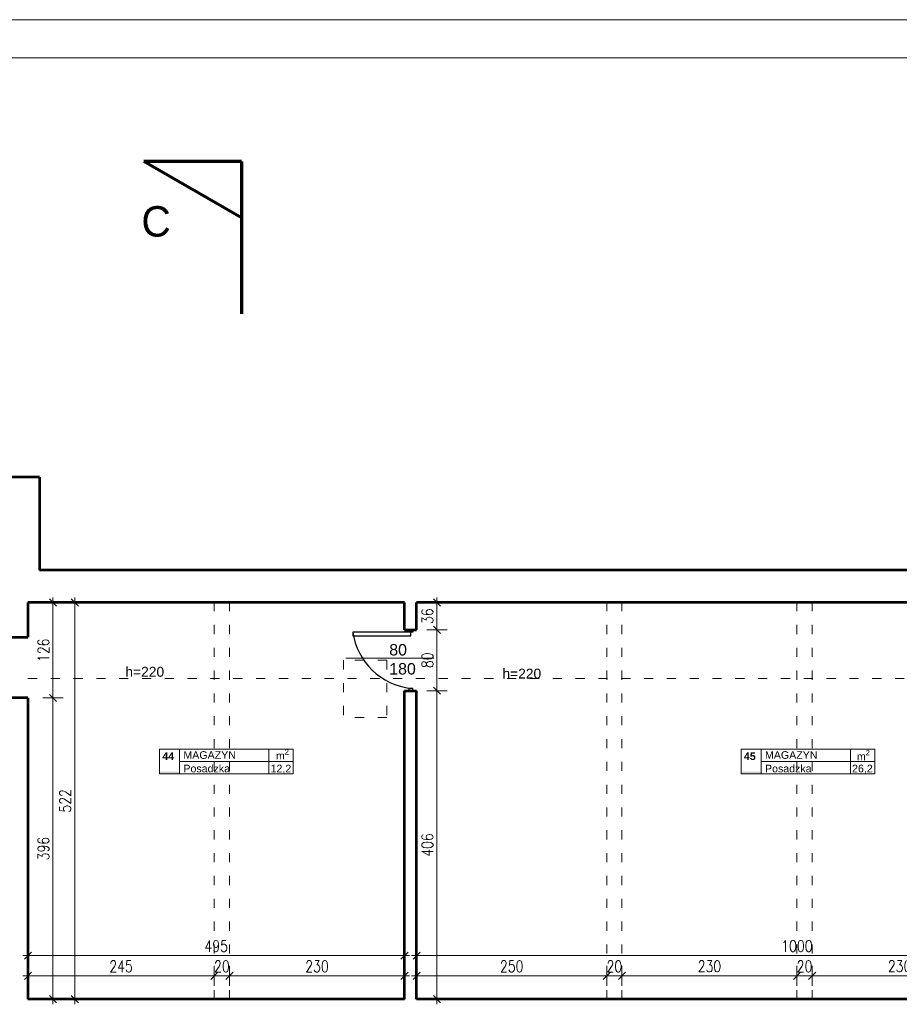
# Model space of a CAD drawing. Header units: millimetres. Extents: x 56977 to 67992, y 30187 to 42235.
# Tile 93 of 130: x 60678 to 61834, y 40940 to 42235. Entities that reach past the tile are written whole.
import ezdxf

# ---------------------------------------------------------------- set-up
doc = ezdxf.new("R2010")
doc.units = ezdxf.units.MM
doc.header["$MEASUREMENT"] = 0
doc.linetypes.add('ACAD_ISO03W100', pattern=[30, 12, -18])
doc.linetypes.add('Dashed', pattern=[400, 200, -200])
doc.layers.get('0').update_dxf_attribs({"lineweight": 13})
doc.layers.get('DEFPOINTS').update_dxf_attribs({"lineweight": 13})
doc.layers.add('AI-OKNA', color=4, linetype='Continuous')
for name, color, linetype, lineweight in [('AI-OPISY', 3, 'Continuous', 13), ('AI_MURY', 40, 'Continuous', 53), ('AI_WIDOK', 8, 'Continuous', 13), ('OPISY TABELKI', 30, 'Continuous', 13), ('RAMKA', 1, 'Continuous', 13), ('wymiary', 8, 'Continuous', 13), ('wymiary II', 8, 'Continuous', 13)]:
    doc.layers.add(name, color=color, linetype=linetype, lineweight=lineweight)
doc.styles.add('GENERATED_STYLE_15', font='txt')
doc.styles.add('GENERATED_STYLE_2', font='txt.shx')
doc.styles.get("Standard").update_dxf_attribs({"font": 'txt.shx'})
doc.styles.add('Style-ROMANS', font='ROMANS.shx')
doc.styles.add('WYMIAROWY-08', font='ROMANS.shx', dxfattribs={"width": 0.8})
doc.dimstyles.new('DYBY', dxfattribs={"dimscale": 100, "dimtxt": 0.15, "dimasz": 0.05, "dimexe": 0.05, "dimexo": 0.1, "dimgap": 0.05, "dimtad": 1, "dimdec": 0, "dimdsep": 46, "dimlunit": 5, "dimtxsty": 'WYMIAROWY-08', "dimblk": 'M_STRZ', "dimcen": 0.1, "dimse1": 1, "dimse2": 1, "dimclrd": 7, "dimclre": 7, "dimclrt": 1, "dimadec": 0, "dimazin": 0, "dimtfac": 1, "dimtdec": 0, "dimtmove": 2, "dimatfit": 3, "dimldrblk": 'M_STRZ', "dimfxl": 0, "dimtolj": 1, "dimarcsym": 0})

# ---------------------------------------------------------------- blocks, each defined once
blk = doc.blocks.new('M_STRZ')
for p, q in [((0, 2.66), (0, 0)), ((-1.33, 0), (1.33, 0)), ((-0.94, -0.94), (0.94, 0.94)), ((0, 0), (0, -2.66))]:
    blk.add_line(p, q)
blk = doc.blocks.new('*U75')
at = {"layer": 'DEFPOINTS', "color": 0}
for p in [(61183.5, 41352.6), (61183.5, 40947.1), (61226.2, 40947.1)]:
    blk.add_point(p, dxfattribs=at)
at = {"layer": 'wymiary', "color": 7, "lineweight": -2}
blk.add_line((61226.2, 41347.6), (61226.2, 40952.1), dxfattribs=at)
at = {"layer": 'wymiary', "color": 7, "lineweight": -2, "xscale": 5, "yscale": 5, "zscale": 5}
for p, rotation in [((61226.2, 41352.6), 90), ((61226.2, 40947.1), 270)]:
    blk.add_blockref('M_STRZ', p, dxfattribs=dict(at, rotation=rotation))
at = {"layer": 'wymiary', "color": 1, "insert": (61213.7, 41149.8), "char_height": 15, "attachment_point": 5, "rotation": 90, "style": 'WYMIAROWY-08'}
blk.add_mtext('406', dxfattribs=at)
blk = doc.blocks.new('*D1608')
at = {"layer": 'DEFPOINTS'}
for p in [(61183.5, 41352.6), (61213.7, 41166.2), (61183.5, 40947.1), (61226.2, 40947.1)]:
    blk.add_point(p, dxfattribs=at)
at = {"layer": 'wymiary', "color": 7}
blk.add_blockref('*U75', (0, 0), dxfattribs=at)
blk = doc.blocks.new('*U76')
at = {"layer": 'DEFPOINTS', "color": 0}
for p in [(60933.5, 40977.9), (60688.5, 40947.1), (60933.5, 40947.1)]:
    blk.add_point(p, dxfattribs=at)
at = {"layer": 'wymiary', "color": 7, "lineweight": -2}
blk.add_line((60693.5, 40977.8), (60928.5, 40977.9), dxfattribs=at)
at = {"layer": 'wymiary', "color": 7, "lineweight": -2, "xscale": 5, "yscale": 5, "zscale": 5}
for p, rotation in [((60688.5, 40977.8), 180.0030039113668), ((60933.5, 40977.9), 0.003003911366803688)]:
    blk.add_blockref('M_STRZ', p, dxfattribs=dict(at, rotation=rotation))
at = {"layer": 'wymiary', "color": 1, "insert": (60811, 40990.3), "char_height": 15, "attachment_point": 5, "rotation": 0.003, "style": 'WYMIAROWY-08'}
blk.add_mtext('\\H15.000000;245', dxfattribs=at)
blk = doc.blocks.new('*D1609')
at = {"layer": 'DEFPOINTS'}
for p in [(60794.7, 40990.3), (60933.5, 40977.9), (60688.5, 40947.1), (60933.5, 40947.1)]:
    blk.add_point(p, dxfattribs=at)
at = {"layer": 'wymiary', "color": 7}
blk.add_blockref('*U76', (0, 0), dxfattribs=at)
blk = doc.blocks.new('*U77')
at = {"layer": 'DEFPOINTS', "color": 0}
for p in [(60953.5, 40977.8), (60933.5, 40947.1), (60953.5, 40947.1)]:
    blk.add_point(p, dxfattribs=at)
at = {"layer": 'wymiary', "color": 7, "lineweight": -2}
for p, q in [((60928.5, 40977.8), (60923.5, 40977.8)), ((60933.5, 40977.8), (60953.5, 40977.8)), ((60958.5, 40977.8), (60963.5, 40977.8))]:
    blk.add_line(p, q, dxfattribs=at)
at = {"layer": 'wymiary', "color": 7, "lineweight": -2, "xscale": 5, "yscale": 5, "zscale": 5}
for p, rotation in [((60933.5, 40977.8), 0.005801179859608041), ((60953.5, 40977.8), 180.0058011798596)]:
    blk.add_blockref('M_STRZ', p, dxfattribs=dict(at, rotation=rotation))
at = {"layer": 'wymiary', "color": 1, "insert": (60943.5, 40990.3), "char_height": 15, "attachment_point": 5, "rotation": 0.0058, "style": 'WYMIAROWY-08'}
blk.add_mtext('\\H15.000000;20', dxfattribs=at)
blk = doc.blocks.new('*D1610')
at = {"layer": 'DEFPOINTS'}
for p in [(60932.9, 40990.3), (60953.5, 40977.8), (60933.5, 40947.1), (60953.5, 40947.1)]:
    blk.add_point(p, dxfattribs=at)
at = {"layer": 'wymiary', "color": 7}
blk.add_blockref('*U77', (0, 0), dxfattribs=at)
blk = doc.blocks.new('*U78')
at = {"layer": 'DEFPOINTS', "color": 0}
for p in [(61183.5, 41004.4), (60688.5, 40947.1), (61183.5, 40947.1)]:
    blk.add_point(p, dxfattribs=at)
at = {"layer": 'wymiary', "color": 7, "lineweight": -2}
blk.add_line((60693.5, 41004.4), (61178.5, 41004.4), dxfattribs=at)
at = {"layer": 'wymiary', "color": 7, "lineweight": -2, "xscale": 5, "yscale": 5, "zscale": 5}
for p, rotation in [((60688.5, 41004.4), 180.0014867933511), ((61183.5, 41004.4), 0.001486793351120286)]:
    blk.add_blockref('M_STRZ', p, dxfattribs=dict(at, rotation=rotation))
at = {"layer": 'wymiary', "color": 1, "insert": (60936, 41016.9), "char_height": 15, "attachment_point": 5, "rotation": 0.0015, "style": 'WYMIAROWY-08'}
blk.add_mtext('\\H15.000000;495', dxfattribs=at)
blk = doc.blocks.new('*D1611')
at = {"layer": 'DEFPOINTS'}
for p in [(60919.7, 41016.9), (61183.5, 41004.4), (60688.5, 40947.1), (61183.5, 40947.1)]:
    blk.add_point(p, dxfattribs=at)
at = {"layer": 'wymiary', "color": 7}
blk.add_blockref('*U78', (0, 0), dxfattribs=at)
blk = doc.blocks.new('*U747')
at = {"layer": 'DEFPOINTS', "color": 0}
for p in [(60688.5, 41468.6), (60688.5, 41343.1), (60721.4, 41343.1)]:
    blk.add_point(p, dxfattribs=at)
at = {"layer": 'wymiary', "color": 7, "lineweight": -2}
blk.add_line((60721.4, 41463.6), (60721.4, 41348.1), dxfattribs=at)
at = {"layer": 'wymiary', "color": 7, "lineweight": -2, "xscale": 5, "yscale": 5, "zscale": 5}
for p, rotation in [((60721.4, 41468.6), 90), ((60721.4, 41343.1), 270)]:
    blk.add_blockref('M_STRZ', p, dxfattribs=dict(at, rotation=rotation))
at = {"layer": 'wymiary', "color": 1, "insert": (60708.9, 41405.8), "char_height": 15, "attachment_point": 5, "rotation": 90, "style": 'WYMIAROWY-08'}
blk.add_mtext('126', dxfattribs=at)
blk = doc.blocks.new('*D2280')
at = {"layer": 'DEFPOINTS'}
for p in [(60688.5, 41468.6), (60708.9, 41421.3), (60688.5, 41343.1), (60721.4, 41343.1)]:
    blk.add_point(p, dxfattribs=at)
at = {"layer": 'wymiary', "color": 7}
blk.add_blockref('*U747', (0, 0), dxfattribs=at)
blk = doc.blocks.new('*U751')
at = {"layer": 'DEFPOINTS', "color": 0}
for p in [(60688.5, 41343.1), (60688.5, 40947.1), (60721.4, 40947.1)]:
    blk.add_point(p, dxfattribs=at)
at = {"layer": 'wymiary', "color": 7, "lineweight": -2}
blk.add_line((60721.4, 41338.1), (60721.4, 40952.1), dxfattribs=at)
at = {"layer": 'wymiary', "color": 7, "lineweight": -2, "xscale": 5, "yscale": 5, "zscale": 5}
for p, rotation in [((60721.4, 41343.1), 90), ((60721.4, 40947.1), 270)]:
    blk.add_blockref('M_STRZ', p, dxfattribs=dict(at, rotation=rotation))
at = {"layer": 'wymiary', "color": 1, "insert": (60708.9, 41145.1), "char_height": 15, "attachment_point": 5, "rotation": 90, "style": 'WYMIAROWY-08'}
blk.add_mtext('396', dxfattribs=at)
blk = doc.blocks.new('*D2284')
at = {"layer": 'DEFPOINTS'}
for p in [(60688.5, 41343.1), (60708.9, 41161.4), (60688.5, 40947.1), (60721.4, 40947.1)]:
    blk.add_point(p, dxfattribs=at)
at = {"layer": 'wymiary', "color": 7}
blk.add_blockref('*U751', (0, 0), dxfattribs=at)
blk = doc.blocks.new('*U1212')
at = {"layer": 'DEFPOINTS', "color": 0}
for p in [(61183.5, 40977.9), (60953.5, 40947.1), (61183.5, 40947.1)]:
    blk.add_point(p, dxfattribs=at)
at = {"layer": 'wymiary', "color": 7, "lineweight": -2}
blk.add_line((60958.5, 40977.8), (61178.5, 40977.9), dxfattribs=at)
at = {"layer": 'wymiary', "color": 7, "lineweight": -2, "xscale": 5, "yscale": 5, "zscale": 5}
for p, rotation in [((60953.5, 40977.8), 180.0031998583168), ((61183.5, 40977.9), 0.003199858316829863)]:
    blk.add_blockref('M_STRZ', p, dxfattribs=dict(at, rotation=rotation))
at = {"layer": 'wymiary', "color": 1, "insert": (61068.5, 40990.3), "char_height": 15, "attachment_point": 5, "rotation": 0.0032, "style": 'WYMIAROWY-08'}
blk.add_mtext('\\H15.000000;230', dxfattribs=at)
blk = doc.blocks.new('*D2745')
at = {"layer": 'DEFPOINTS'}
for p in [(61052.2, 40990.3), (61183.5, 40977.9), (60953.5, 40947.1), (61183.5, 40947.1)]:
    blk.add_point(p, dxfattribs=at)
at = {"layer": 'wymiary', "color": 7}
blk.add_blockref('*U1212', (0, 0), dxfattribs=at)
blk = doc.blocks.new('*U1213')
at = {"layer": 'DEFPOINTS', "color": 0}
for p in [(62199.5, 41004.4), (61199.5, 40947.1), (62199.5, 40947.1)]:
    blk.add_point(p, dxfattribs=at)
at = {"layer": 'wymiary', "color": 7, "lineweight": -2}
blk.add_line((61204.5, 41004.4), (62194.5, 41004.4), dxfattribs=at)
at = {"layer": 'wymiary', "color": 7, "lineweight": -2, "xscale": 5.000000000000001, "yscale": 5.000000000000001, "zscale": 5}
for p, rotation in [((61199.5, 41004.4), 180.0014719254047), ((62199.5, 41004.4), 0.001471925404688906)]:
    blk.add_blockref('M_STRZ', p, dxfattribs=dict(at, rotation=rotation))
at = {"layer": 'wymiary', "color": 1, "insert": (61699.5, 41016.9), "char_height": 15, "attachment_point": 5, "rotation": 0.0015, "style": 'WYMIAROWY-08'}
blk.add_mtext('1000', dxfattribs=at)
blk = doc.blocks.new('*D2746')
at = {"layer": 'DEFPOINTS'}
for p in [(61678.3, 41016.9), (62199.5, 41004.4), (61199.5, 40947.1), (62199.5, 40947.1)]:
    blk.add_point(p, dxfattribs=at)
at = {"layer": 'wymiary', "color": 7}
blk.add_blockref('*U1213', (0, 0), dxfattribs=at)
blk = doc.blocks.new('*U1214')
at = {"layer": 'DEFPOINTS', "color": 0}
for p in [(61449.5, 40977.9), (61199.5, 40947.1), (61449.5, 40947.1)]:
    blk.add_point(p, dxfattribs=at)
at = {"layer": 'wymiary', "color": 7, "lineweight": -2}
blk.add_line((61204.5, 40977.8), (61444.5, 40977.9), dxfattribs=at)
at = {"layer": 'wymiary', "color": 7, "lineweight": -2, "xscale": 5, "yscale": 5, "zscale": 5}
for p, rotation in [((61199.5, 40977.8), 180.0029437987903), ((61449.5, 40977.9), 0.002943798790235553)]:
    blk.add_blockref('M_STRZ', p, dxfattribs=dict(at, rotation=rotation))
at = {"layer": 'wymiary', "color": 1, "insert": (61324.5, 40990.3), "char_height": 15, "attachment_point": 5, "rotation": 0.0029, "style": 'WYMIAROWY-08'}
blk.add_mtext('\\H15.000000;250', dxfattribs=at)
blk = doc.blocks.new('*D2747')
at = {"layer": 'DEFPOINTS'}
for p in [(61308.2, 40990.3), (61449.5, 40977.9), (61199.5, 40947.1), (61449.5, 40947.1)]:
    blk.add_point(p, dxfattribs=at)
at = {"layer": 'wymiary', "color": 7}
blk.add_blockref('*U1214', (0, 0), dxfattribs=at)
blk = doc.blocks.new('*U1215')
at = {"layer": 'DEFPOINTS', "color": 0}
for p in [(61699.5, 40977.9), (61469.5, 40947.1), (61699.5, 40947.1)]:
    blk.add_point(p, dxfattribs=at)
at = {"layer": 'wymiary', "color": 7, "lineweight": -2}
blk.add_line((61474.5, 40977.9), (61694.5, 40977.9), dxfattribs=at)
at = {"layer": 'wymiary', "color": 7, "lineweight": -2, "xscale": 5, "yscale": 5, "zscale": 5, "rotation": 180}
blk.add_blockref('M_STRZ', (61469.5, 40977.9), dxfattribs=at)
at = {"layer": 'wymiary', "color": 7, "lineweight": -2, "xscale": 5, "yscale": 5, "zscale": 5}
blk.add_blockref('M_STRZ', (61699.5, 40977.9), dxfattribs=at)
at = {"layer": 'wymiary', "color": 1, "insert": (61584.5, 40990.4), "char_height": 15, "attachment_point": 5, "style": 'WYMIAROWY-08'}
blk.add_mtext('230', dxfattribs=at)
blk = doc.blocks.new('*D2748')
at = {"layer": 'DEFPOINTS'}
for p in [(61568.2, 40990.4), (61699.5, 40977.9), (61469.5, 40947.1), (61699.5, 40947.1)]:
    blk.add_point(p, dxfattribs=at)
at = {"layer": 'wymiary', "color": 7}
blk.add_blockref('*U1215', (0, 0), dxfattribs=at)
blk = doc.blocks.new('*U1216')
at = {"layer": 'DEFPOINTS', "color": 0}
for p in [(61949.5, 40977.9), (61719.5, 40947.1), (61949.5, 40947.1)]:
    blk.add_point(p, dxfattribs=at)
at = {"layer": 'wymiary', "color": 7, "lineweight": -2}
blk.add_line((61724.5, 40977.9), (61944.5, 40977.9), dxfattribs=at)
at = {"layer": 'wymiary', "color": 7, "lineweight": -2, "xscale": 5, "yscale": 5, "zscale": 5}
for p, rotation in [((61719.5, 40977.9), 180.0031998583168), ((61949.5, 40977.9), 0.003199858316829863)]:
    blk.add_blockref('M_STRZ', p, dxfattribs=dict(at, rotation=rotation))
at = {"layer": 'wymiary', "color": 1, "insert": (61834.5, 40990.4), "char_height": 15, "attachment_point": 5, "rotation": 0.0032, "style": 'WYMIAROWY-08'}
blk.add_mtext('\\H15.000000;230', dxfattribs=at)
blk = doc.blocks.new('*D2749')
at = {"layer": 'DEFPOINTS'}
for p in [(61818.2, 40990.4), (61949.5, 40977.9), (61719.5, 40947.1), (61949.5, 40947.1)]:
    blk.add_point(p, dxfattribs=at)
at = {"layer": 'wymiary', "color": 7}
blk.add_blockref('*U1216', (0, 0), dxfattribs=at)
blk = doc.blocks.new('*U1226')
at = {"layer": 'DEFPOINTS', "color": 0}
for p in [(61469.5, 40977.8), (61449.5, 40947.1), (61469.5, 40947.1)]:
    blk.add_point(p, dxfattribs=at)
at = {"layer": 'wymiary', "color": 7, "lineweight": -2}
for p, q in [((61444.5, 40977.8), (61439.5, 40977.8)), ((61449.5, 40977.8), (61469.5, 40977.8)), ((61474.5, 40977.8), (61479.5, 40977.8))]:
    blk.add_line(p, q, dxfattribs=at)
at = {"layer": 'wymiary', "color": 7, "lineweight": -2, "xscale": 5, "yscale": 5, "zscale": 5}
for p, rotation in [((61449.5, 40977.8), 0.005801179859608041), ((61469.5, 40977.8), 180.0058011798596)]:
    blk.add_blockref('M_STRZ', p, dxfattribs=dict(at, rotation=rotation))
at = {"layer": 'wymiary', "color": 1, "insert": (61459.5, 40990.3), "char_height": 15, "attachment_point": 5, "rotation": 0.0058, "style": 'WYMIAROWY-08'}
blk.add_mtext('\\H15.000000;20', dxfattribs=at)
blk = doc.blocks.new('*D2759')
at = {"layer": 'DEFPOINTS'}
for p in [(61448.9, 40990.3), (61469.5, 40977.8), (61449.5, 40947.1), (61469.5, 40947.1)]:
    blk.add_point(p, dxfattribs=at)
at = {"layer": 'wymiary', "color": 7}
blk.add_blockref('*U1226', (0, 0), dxfattribs=at)
blk = doc.blocks.new('*U1227')
at = {"layer": 'DEFPOINTS', "color": 0}
for p in [(61719.5, 40977.8), (61699.5, 40947.1), (61719.5, 40947.1)]:
    blk.add_point(p, dxfattribs=at)
at = {"layer": 'wymiary', "color": 7, "lineweight": -2}
for p, q in [((61694.5, 40977.8), (61689.5, 40977.8)), ((61699.5, 40977.8), (61719.5, 40977.8)), ((61724.5, 40977.8), (61729.5, 40977.8))]:
    blk.add_line(p, q, dxfattribs=at)
at = {"layer": 'wymiary', "color": 7, "lineweight": -2, "xscale": 5, "yscale": 5, "zscale": 5}
for p, rotation in [((61699.5, 40977.8), 0.005801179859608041), ((61719.5, 40977.8), 180.0058011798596)]:
    blk.add_blockref('M_STRZ', p, dxfattribs=dict(at, rotation=rotation))
at = {"layer": 'wymiary', "color": 1, "insert": (61709.5, 40990.3), "char_height": 15, "attachment_point": 5, "rotation": 0.0058, "style": 'WYMIAROWY-08'}
blk.add_mtext('\\H15.000000;20', dxfattribs=at)
blk = doc.blocks.new('*D2760')
at = {"layer": 'DEFPOINTS'}
for p in [(61698.9, 40990.3), (61719.5, 40977.8), (61699.5, 40947.1), (61719.5, 40947.1)]:
    blk.add_point(p, dxfattribs=at)
at = {"layer": 'wymiary', "color": 7}
blk.add_blockref('*U1227', (0, 0), dxfattribs=at)
blk = doc.blocks.new('*U1235')
at = {"layer": 'DEFPOINTS', "color": 0}
for p in [(61199.5, 41432.6), (61199.5, 41352.6), (61226.2, 41352.6)]:
    blk.add_point(p, dxfattribs=at)
at = {"layer": 'wymiary', "color": 7, "lineweight": -2}
blk.add_line((61226.2, 41427.6), (61226.2, 41357.6), dxfattribs=at)
at = {"layer": 'wymiary', "color": 7, "lineweight": -2, "xscale": 5, "yscale": 5, "zscale": 5}
for p, rotation in [((61226.2, 41432.6), 90), ((61226.2, 41352.6), 270)]:
    blk.add_blockref('M_STRZ', p, dxfattribs=dict(at, rotation=rotation))
at = {"layer": 'wymiary', "color": 1, "insert": (61213.7, 41392.6), "char_height": 15, "attachment_point": 5, "rotation": 90, "style": 'WYMIAROWY-08'}
blk.add_mtext('80', dxfattribs=at)
blk = doc.blocks.new('*D2768')
at = {"layer": 'DEFPOINTS'}
for p in [(61199.5, 41432.6), (61213.7, 41403.2), (61199.5, 41352.6), (61226.2, 41352.6)]:
    blk.add_point(p, dxfattribs=at)
at = {"layer": 'wymiary', "color": 7}
blk.add_blockref('*U1235', (0, 0), dxfattribs=at)
blk = doc.blocks.new('*U1236')
at = {"layer": 'DEFPOINTS', "color": 0}
for p in [(61199.5, 41468.6), (61199.5, 41432.6), (61226.2, 41432.6)]:
    blk.add_point(p, dxfattribs=at)
at = {"layer": 'wymiary', "color": 7, "lineweight": -2}
blk.add_line((61226.2, 41463.6), (61226.2, 41437.6), dxfattribs=at)
at = {"layer": 'wymiary', "color": 7, "lineweight": -2, "xscale": 5, "yscale": 5, "zscale": 5}
for p, rotation in [((61226.2, 41468.6), 90), ((61226.2, 41432.6), 270)]:
    blk.add_blockref('M_STRZ', p, dxfattribs=dict(at, rotation=rotation))
at = {"layer": 'wymiary', "color": 1, "insert": (61213.7, 41450.6), "char_height": 15, "attachment_point": 5, "rotation": 90, "style": 'WYMIAROWY-08'}
blk.add_mtext('36', dxfattribs=at)
blk = doc.blocks.new('*D2769')
at = {"layer": 'DEFPOINTS'}
for p in [(61199.5, 41468.6), (61213.7, 41461.2), (61199.5, 41432.6), (61226.2, 41432.6)]:
    blk.add_point(p, dxfattribs=at)
at = {"layer": 'wymiary', "color": 7}
blk.add_blockref('*U1236', (0, 0), dxfattribs=at)
blk = doc.blocks.new('*U1239')
at = {"layer": 'DEFPOINTS', "color": 0}
for p in [(60750.1, 41468.6), (60750.1, 41468.6), (60750.1, 40947.1)]:
    blk.add_point(p, dxfattribs=at)
at = {"layer": 'wymiary II', "color": 7, "lineweight": -2}
blk.add_line((60750.1, 40952.1), (60750.1, 41463.6), dxfattribs=at)
at = {"layer": 'wymiary II', "color": 7, "lineweight": -2, "xscale": 5, "yscale": 5, "zscale": 5}
for p, rotation in [((60750.1, 41468.6), 90), ((60750.1, 40947.1), 270)]:
    blk.add_blockref('M_STRZ', p, dxfattribs=dict(at, rotation=rotation))
at = {"layer": 'wymiary II', "color": 1, "insert": (60737.6, 41207.8), "char_height": 15, "attachment_point": 5, "rotation": 90, "style": 'WYMIAROWY-08'}
blk.add_mtext('522', dxfattribs=at)
blk = doc.blocks.new('*D3075')
at = {"layer": 'DEFPOINTS'}
for p in [(60750.1, 41468.6), (60750.1, 41468.6), (60737.6, 41191.5), (60750.1, 40947.1)]:
    blk.add_point(p, dxfattribs=at)
at = {"layer": 'wymiary II', "color": 7}
blk.add_blockref('*U1239', (0, 0), dxfattribs=at)

msp = doc.modelspace()

# ---------------------------------------------------------------- hatches: boundary and pattern name
at = {"layer": 'OPISY TABELKI', "extrusion": (0, 0, -1)}
for points in [[(-60887.9, 41243.4), (-60887.9, 41246.3), (-60861.5, 41246.3), (-60861.5, 41243.4)], [(-61652.4, 41243.4), (-61652.4, 41246.3), (-61626.1, 41246.3), (-61626.1, 41243.4)]]:
    msp.add_hatch(color=256, dxfattribs=at).paths.add_polyline_path(points, flags=16)

# ---------------------------------------------------------------- linework, layer by layer
at = {"layer": 'AI-OKNA'}
for p, q in [((61189.5, 41429.6), (61115.5, 41429.6)), ((61115.5, 41429.6), (61115.5, 41424.6)), ((61189.5, 41429.6), (61189.5, 41432.6)), ((61194.5, 41429.6), (61189.5, 41429.6)), ((61192, 41424.6), (61192, 41429.6)), ((61194.5, 41432.6), (61194.5, 41429.6)), ((61115.5, 41424.6), (61192, 41424.6)), ((61194.5, 41355.6), (61189.5, 41355.6)), ((61189.5, 41355.6), (61189.5, 41352.6)), ((61194.5, 41352.6), (61194.5, 41355.6))]:
    msp.add_line(p, q, dxfattribs=at)
msp.add_arc((61202.2, 41442.7), 87.7, 188.5703, 263.333, dxfattribs=at)
at = {"layer": 'AI-OPISY'}
msp.add_line((61222.2, 41395.4), (61106.3, 41395.4), dxfattribs=at)
at = {"layer": 'AI_MURY'}
for p, q in [((60703.5, 41633.1), (60471.5, 41633.1)), ((60703.5, 41633.1), (60703.5, 41511.1)), ((64213.5, 41511.1), (60703.5, 41511.1)), ((60688.5, 41468.6), (60688.5, 41423.1)), ((61183.5, 41468.6), (60688.5, 41468.6)), ((61183.5, 41432.6), (61183.5, 41468.6)), ((62199.5, 41468.6), (61199.5, 41468.6)), ((61199.5, 41432.6), (61199.5, 41468.6)), ((61183.5, 41432.6), (61199.5, 41432.6)), ((60623.5, 41423.1), (60688.5, 41423.1)), ((61183.5, 40947.1), (61183.5, 41352.6)), ((61183.5, 41352.6), (61199.5, 41352.6)), ((61199.5, 40947.1), (61199.5, 41352.6)), ((60688.5, 41343.1), (60623.5, 41343.1)), ((60688.5, 41343.1), (60688.5, 40947.1)), ((61183.5, 40947.1), (60688.5, 40947.1)), ((62199.5, 40947.1), (61199.5, 40947.1))]:
    msp.add_line(p, q, dxfattribs=at)
at = {"layer": 'AI_WIDOK', "color": 12, "linetype": 'Continuous', "lineweight": 70}
for p in [(60969.2, 42048.1), (60969.2, 41974.1)]:
    msp.add_line(p, (60841, 42048.1), dxfattribs=at)
at = {"layer": 'AI_WIDOK', "color": 12, "linetype": 'Dashed', "lineweight": 70}
msp.add_line((60969.2, 42048.1), (60969.2, 41803.3), dxfattribs=at)
at = {"layer": 'AI_WIDOK', "color": 251, "linetype": 'ACAD_ISO03W100'}
for p, q in [((60933.5, 40947.1), (60933.5, 41468.6)), ((60953.5, 40947.1), (60953.5, 41468.6)), ((61449.5, 40947.1), (61449.5, 41468.6)), ((61469.5, 40947.1), (61469.5, 41468.6)), ((61699.5, 40947.1), (61699.5, 41468.6)), ((61719.5, 40947.1), (61719.5, 41468.6)), ((61160.4, 41392.6), (61103.4, 41392.6)), ((61103.4, 41392.6), (61103.4, 41317.6)), ((61160.4, 41392.6), (61160.4, 41317.6)), ((60688.5, 41368.6), (64230.5, 41368.6)), ((61160.4, 41317.6), (61103.4, 41317.6))]:
    msp.add_line(p, q, dxfattribs=at)
at = {"layer": 'OPISY TABELKI'}
for p, q in [((60861.5, 41275.6), (61037.2, 41275.6)), ((60861.5, 41275.6), (60861.5, 41243.4)), ((60887.9, 41275.6), (60887.9, 41243.4)), ((61005.4, 41275.6), (61005.4, 41243.4)), ((61037.2, 41275.6), (61037.2, 41243.4)), ((61626.1, 41275.6), (61801.8, 41275.6)), ((61626.1, 41275.6), (61626.1, 41243.4)), ((61652.4, 41275.6), (61652.4, 41243.4)), ((61770, 41275.6), (61770, 41243.4)), ((61801.8, 41275.6), (61801.8, 41243.4)), ((60887.9, 41259.5), (61037.2, 41259.5)), ((61652.4, 41259.5), (61801.8, 41259.5)), ((60861.5, 41243.4), (61037.2, 41243.4)), ((61626.1, 41243.4), (61801.8, 41243.4))]:
    msp.add_line(p, q, dxfattribs=at)
at = {"layer": 'RAMKA', "color": 1, "linetype": 'Continuous'}
for p, q in [((67992, 42234.6), (57375.4, 42234.6)), ((67942, 42184.6), (57625.4, 42184.6))]:
    msp.add_line(p, q, dxfattribs=at)

# ---------------------------------------------------------------- texts
at = {"layer": 'AI-OPISY', "insert": (61163.5, 41413.9), "char_height": 15, "width": 45.29, "attachment_point": 1}
msp.add_mtext('\\fArial|b0|i0|c238|p39;80\\P180', dxfattribs=at)
at = {"layer": 'AI_WIDOK', "color": 7, "insert": (60837.7, 41989.5), "char_height": 40, "width": 137.785, "attachment_point": 1, "style": 'GENERATED_STYLE_15'}
msp.add_mtext('C', dxfattribs=at)
at = {"layer": 'AI_WIDOK', "color": 251, "linetype": 'ACAD_ISO03W100', "char_height": 13, "width": 45.29, "attachment_point": 1}
for insert in [(60816.6, 41384), (61312.3, 41381.6)]:
    msp.add_mtext('\\fArial|b0|i0|c238|p39;h=220', dxfattribs=dict(at, insert=insert))
at = {"layer": 'OPISY TABELKI', "color": 7, "char_height": 10, "width": 168.659, "attachment_point": 1, "style": 'GENERATED_STYLE_2'}
for s, insert in [('\\fArial|b1|i0|c238|p39;44', (60865.2, 41271.5)), ('\\fArial|b0|i0|c238|p39;MAGAZYN      ', (60892.9, 41273.1)), ('\\A1;\\fArial|b0|i0|c238|p39;m\\H7.000000;\\S2^  ;', (61014.5, 41275.6)), ('\\fArial|b1|i0|c238|p39;45', (61629.8, 41271.5)), ('\\fArial|b0|i0|c238|p39;MAGAZYN      ', (61657.5, 41273.1)), ('\\A1;\\fArial|b0|i0|c238|p39;m\\H7.000000;\\S2^  ;', (61778.3, 41274.6)), ('\\fArial|b0|i0|c238|p39;Posadzka    ', (60892.9, 41255.3)), ('\\fArial|b0|i0|c238|p39;12,2         ', (61007.5, 41255.3)), ('\\fArial|b0|i0|c238|p39;Posadzka    ', (61657.5, 41255.3)), ('\\fArial|b0|i0|c238|p39;26,2       ', (61772, 41255.3))]:
    msp.add_mtext(s, dxfattribs=dict(at, insert=insert))

# ---------------------------------------------------------------- dimensions: what is measured, and where the dimension line sits
at = {"layer": 'wymiary', "color": 7}
for base, p1, p2, angle, picture, middle in [((60721.4418, 41343.0683), (60688.5243, 41468.5934), (60688.5243, 41343.0683), 270, '*D2280', (60708.9418, 41421.3094)), ((61226.2, 41432.6), (61199.5, 41468.6), (61199.5, 41432.6), 270, '*D2769', (61213.7, 41461.2)), ((61226.2, 41352.6), (61199.5, 41432.6), (61199.5, 41352.6), 270, '*D2768', (61213.7, 41403.2)), ((60721.4, 40947.1), (60688.5, 41343.1), (60688.5, 40947.1), 270, '*D2284', (60708.9, 41161.4)), ((61226.1883, 40947.0791), (61183.5243, 41352.5934), (61183.5243, 40947.0791), 270, '*D1608', (61213.6883, 41166.172)), ((61183.5, 41004.4), (60688.5, 40947.1), (61183.5, 40947.1), 0.0015, '*D1611', (60919.7, 41016.9)), ((62199.5, 41004.4), (61199.5, 40947.1), (62199.5, 40947.1), 0.0015, '*D2746', (61678.3, 41016.9)), ((60933.5, 40977.9), (60688.5, 40947.1), (60933.5, 40947.1), 0.003, '*D1609', (60794.7, 40990.3)), ((60953.5, 40977.8), (60933.5, 40947.1), (60953.5, 40947.1), 0.0058, '*D1610', (60932.9, 40990.3)), ((61183.5, 40977.9), (60953.5, 40947.1), (61183.5, 40947.1), 0.0032, '*D2745', (61052.2, 40990.3)), ((61449.5, 40977.9), (61199.5, 40947.1), (61449.5, 40947.1), 0.0029, '*D2747', (61308.2, 40990.3)), ((61469.5, 40977.8), (61449.5, 40947.1), (61469.5, 40947.1), 0.0058, '*D2759', (61448.9, 40990.3)), ((61699.5, 40977.9), (61469.5, 40947.1), (61699.5, 40947.1), 0, '*D2748', (61568.2, 40990.4)), ((61719.5, 40977.8), (61699.5, 40947.1), (61719.5, 40947.1), 0.0058, '*D2760', (61698.9, 40990.3)), ((61949.5, 40977.9), (61719.5, 40947.1), (61949.5, 40947.1), 0.0032, '*D2749', (61818.2, 40990.4))]:
    dim = msp.add_linear_dim(base=base, p1=p1, p2=p2, angle=angle, dimstyle='DYBY', override={"dimtad": 0, "dimtxsty": 'Style-ROMANS', "dimcen": 0.001, "dimclrd": 0, "dimclre": 0}, dxfattribs=at)
    dim.commit()
    dim.dimension.update_dxf_attribs({"geometry": picture, "text_midpoint": middle, "dimtype": 128})
at = {"layer": 'wymiary II', "color": 7}
dim = msp.add_linear_dim(base=(60750.0934, 41468.5934), p1=(60750.0934, 40947.0791), p2=(60750.0934, 41468.5934), angle=90, dimstyle='DYBY', override={"dimtad": 0, "dimtxsty": 'Style-ROMANS', "dimcen": 0.001, "dimclrd": 0, "dimclre": 0}, dxfattribs=at)
dim.commit()
dim.dimension.update_dxf_attribs({"geometry": '*D3075', "text_midpoint": (60737.5934, 41191.5005), "dimtype": 128})

doc.saveas('drawing.dxf')
